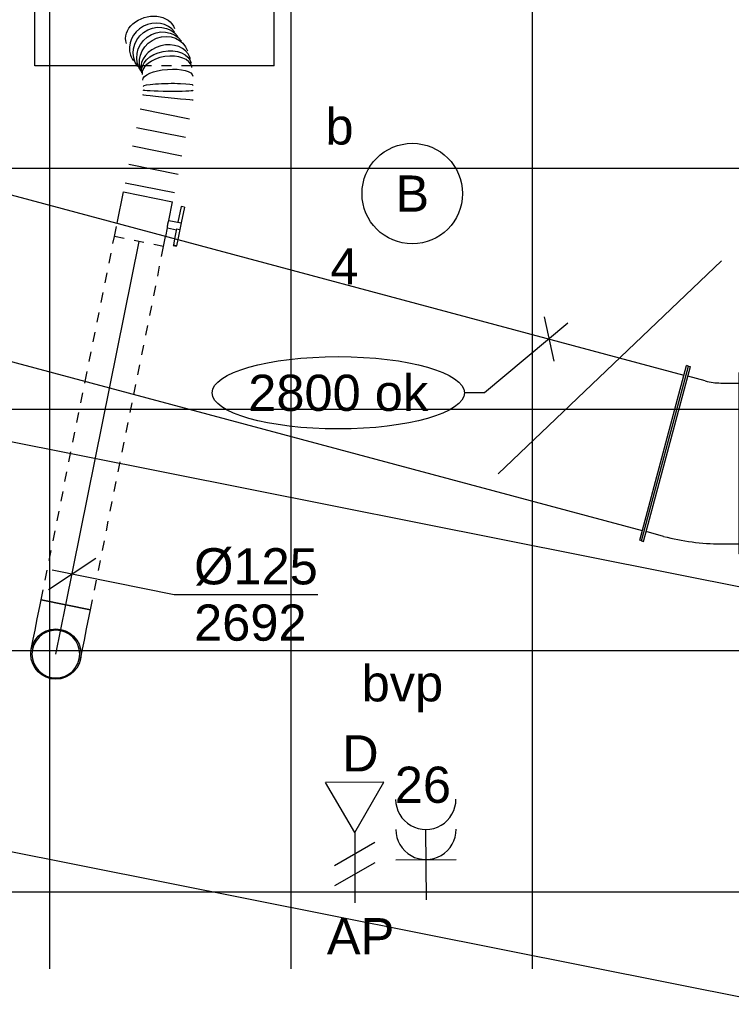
# Model space of a CAD drawing. Extents: x -132501 to 411300, y -42818 to 427495.
# Tile 58 of 256: x 12132 to 13901, y 18034 to 20482. Entities that reach past the tile are written whole.
import ezdxf
from ezdxf.enums import TextEntityAlignment as Align

# ---------------------------------------------------------------- set-up
doc = ezdxf.new("R2010")
doc.units = 0
doc.header["$LTSCALE"] = 50
doc.linetypes.add('CENTER2', pattern=[28.575000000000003, 19.05, -3.175, 3.175, -3.175])
doc.linetypes.add('STREEPJES', pattern=[0.1, 0.05, -0.05])
doc.layers.get('0').update_dxf_attribs({"linetype": 'CONTINUOUS'})
for name, color, linetype in [('45 Plafond 2D arcering', 7, 'CONTINUOUS'), ('EL6222--', 3, 'CONTINUOUS'), ('EL6311--', 3, 'CONTINUOUS'), ('EL6441--', 3, 'CONTINUOUS'), ('WL524---', 90, 'CONTINUOUS'), ('WL570---_RETOUR', 112, 'CONTINUOUS'), ('WL570---_TOEVOER', 3, 'CONTINUOUS'), ('WL570---_TOEVOER_HL', 8, 'CONTINUOUS'), ('WL570---_TOEVOER_RST', 2, 'CONTINUOUS'), ('WL570---_TOEVOER_RST_HL', 1, 'CONTINUOUS'), ('WM570---_RETOUR', 1, 'CONTINUOUS'), ('WM570---_RETOUR_PR', 1, 'CONTINUOUS'), ('WM570---_TOEVOER', 1, 'CONTINUOUS'), ('WM570---_TOEVOER_PR', 1, 'CONTINUOUS'), ('WM570---_TOEVOER_RST_PR', 1, 'CONTINUOUS')]:
    doc.layers.add(name, color=color, linetype=linetype)
doc.styles.add('BURO-018', font='ARIAL.TTF', dxfattribs={"height": 63})

# ---------------------------------------------------------------- blocks, each defined once
blk = doc.blocks.new('1115B3A')
at = {"color": 0, "linetype": 'Continuous'}
blk.add_circle((0, 0), 2.5, dxfattribs=at)
at = {"color": 0, "linetype": 'Continuous', "style": 'BURO-018'}
for tag, p in [('E_GKAST', (0, 8)), ('E_GROEP', (0, 5)), ('E_SGROEP', (4.5, 5)), ('E_ARMCODE', (0, 0)), ('E_SLET', (4.5, -1))]:
    blk.add_attdef(tag, text='', height=1.8, dxfattribs=at).set_placement(p, align=Align.MIDDLE)
blk = doc.blocks.new('E00153')
at = {"color": 0, "linetype": 'Continuous'}
for p, q in [((-1.443375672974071, 7), (1.443375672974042, 7)), ((0, 4.5), (-1.443375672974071, 7)), ((0, 4.5), (1.443375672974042, 7)), ((0, 4.5), (0, 1)), ((-1, 4), (1, 2.845299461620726)), ((-1, 3), (1, 1.845299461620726))]:
    blk.add_line(p, q, dxfattribs=at)
at = {"color": 7, "style": 'BURO-018'}
for tag, p in [('E_COMMENT1', (-6, 12)), ('E_COMMENT2', (6, 12)), ('E_DCOM1', (-6, 9)), ('E_DCOM2', (6, 9))]:
    blk.add_attdef(tag, text='', height=1.8, dxfattribs=at).set_placement(p, align=Align.MIDDLE)
at = {"color": 0, "style": 'BURO-018'}
blk.add_attdef('E_TEXT1', text='', height=1.8, dxfattribs=at).set_placement((2.5, 6), align=Align.MIDDLE)
at = {"color": 0, "linetype": 'Continuous', "style": 'BURO-018', "flags": 1}
blk.add_attdef('E_MATCODE', text='', height=1.799999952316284, dxfattribs=at).set_placement((0, 0), align=Align.MIDDLE)
blk = doc.blocks.new('111304A')
at = {"color": 0, "linetype": 'Continuous'}
for p, q in [((0, 1), (0, 4.5)), ((-1.5, 3), (1.5, 3))]:
    blk.add_line(p, q, dxfattribs=at)
for centre in [(0, 6), (0, 4.5)]:
    blk.add_arc(centre, 1.5, 180, 0, dxfattribs=at)
at = {"color": 0, "linetype": 'Continuous', "style": 'BURO-018'}
for tag, p in [('E_GKAST', (0, 11.5)), ('E_GROEP', (0, 8.5)), ('E_SGROEP', (4.5, 8.5))]:
    blk.add_attdef(tag, text='', height=1.8, dxfattribs=at).set_placement(p, align=Align.MIDDLE)
at = {"color": 0, "linetype": 'Continuous', "style": 'BURO-018', "flags": 1}
for tag, height, p in [('E_VERMCODE', 1.8, (13, 8.5)), ('E_MATCODE', 1.799999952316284, (0, 0))]:
    blk.add_attdef(tag, text='', height=height, dxfattribs=at).set_placement(p, align=Align.MIDDLE)
blk = doc.blocks.new('*U248')
at = {"color": 0, "ltscale": 10}
for p, q in [((0, 62.5, -2692.000146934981), (-1.349614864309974e-12, -62.50000000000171, -2692.000146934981)), ((23.41346983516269, 62.5, -2692.000146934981), (23.41346983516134, -62.50000000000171, -2692.000146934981)), ((70.24040950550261, 62.50000000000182, -2692.000146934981), (70.24040950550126, -62.49999999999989, -2692.000146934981)), ((117.0673491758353, 62.5, -2692.000146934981), (117.0673491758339, -62.50000000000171, -2692.000146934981)), ((163.8942888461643, 62.5, -2692.000146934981), (163.8942888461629, -62.50000000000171, -2692.000146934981)), ((210.7212285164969, 62.50000000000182, -2692.000146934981), (210.7212285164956, -62.49999999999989, -2692.000146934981)), ((336.8705754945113, -43.45642096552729, -2692.000146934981), (338.5331837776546, -42.84737919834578, -2692.000146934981))]:
    blk.add_line(p, q, dxfattribs=at)
for centre, major_axis, ratio, start_param, end_param in [((369.863163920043, 59.19470905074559, -2692.000146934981), (-39.68456606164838, 48.46028369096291), 0.9051294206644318, 3.282568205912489, 6.142209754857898), ((369.863163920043, 59.19470905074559, -2692.000146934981), (-39.68456606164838, 48.46028369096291), 0.9051294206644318, 6.142209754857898, 6.424160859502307), ((316.1979646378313, 15.55111360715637, -2692.000146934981), (21.51028947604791, -58.72041522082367), 0.5815523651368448, 0.02434584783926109, 3.117246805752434), ((331.1149289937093, 21.73490175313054, -2692.000146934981), (27.87482048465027, -56.00647160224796), 0.7719399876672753, 0.05316474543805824, 3.088427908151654), ((270.385346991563, 3.459650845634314, -2692.000146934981), (11.82672100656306, -61.37082914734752), 0.04037865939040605, 3.141592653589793, 6.283185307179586), ((280.2452029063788, 5.359735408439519, -2692.000146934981), (13.54072531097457, -61.04031596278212), 0.09172244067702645, 0.002561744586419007, 3.144154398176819), ((331.1149289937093, 21.73490175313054, -2692.000146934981), (27.87482048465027, -56.00647160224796), 0.7719399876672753, 6.230020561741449, 6.336350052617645)]:
    blk.add_ellipse(centre, major_axis=major_axis, ratio=ratio, start_param=start_param, end_param=end_param, dxfattribs=at)
at = {"color": 0, "ltscale": 10, "extrusion": (0, 0, -0.9999999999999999)}
blk.add_ellipse((393.5690567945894, 73.10476086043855, -2692.000146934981), major_axis=(-27.87482048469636, 56.00647160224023), ratio=0.7719399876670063, start_param=6.230020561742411, end_param=9.371613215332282, dxfattribs=at)
at = {"color": 0, "ltscale": 10, "extrusion": (0, 0, -1)}
for centre, major_axis, ratio, start_param, end_param in [((349.6984810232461, 36.62166816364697, -2692.000146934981), (-46.61065711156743, 41.6376829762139), 0.9440868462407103, 0, 3.141592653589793), ((359.41952006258, 47.50373424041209, -2692.000146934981), (-46.61065711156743, 41.6376829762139), 0.9440868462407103, 0, 3.141592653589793), ((323.024610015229, 18.38108140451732, -2692.000146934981), (-23.93416309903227, 57.73565481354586), 0.6776760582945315, 0, 3.141592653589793), ((342.2220527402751, 28.25229671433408, -2692.000146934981), (39.68456606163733, -48.46028369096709), 0.9051294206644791, 3.282568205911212, 6.424160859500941), ((252.4326413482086, 0, -2692.000146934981), (5.967253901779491, -62.49988379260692), 0.02019756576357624, 6.281256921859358, 9.42284957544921), ((299.2574293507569, 10.13786810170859, -2692.000146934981), (17.14478566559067, -60.13084820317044), 0.3492458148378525, 3.152609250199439, 6.294201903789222)]:
    blk.add_ellipse(centre, major_axis=major_axis, ratio=ratio, start_param=start_param, end_param=end_param, dxfattribs=at)
at = {"layer": 'WM570---_TOEVOER_PR', "color": 1, "style": 'BURO-018'}
blk.add_attdef('POSNR', text='', height=90, dxfattribs=at).set_placement((0, 0), align=Align.MIDDLE)
blk = doc.blocks.new('*U249')
at = {"color": 8, "linetype": 'STREEPJES', "ltscale": 10}
for p, q in [((-56.44999999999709, 62.50000000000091, -2692.000146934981), (-23.11523917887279, 62.50000000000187, -2692.000146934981)), ((-56.45000000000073, -62.5, -2692.000146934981), (-56.44999999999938, 62.50000000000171, -2692.000146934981)), ((-56.45000000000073, -62.5, -2692.000146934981), (-30.9961030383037, -62.49999999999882, -2692.000146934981)), ((-49.40796737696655, -85.41666666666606, -2692.000146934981), (-49.40796737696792, -93.74999999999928, -2692.000146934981)), ((-48.36630071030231, -85.41666666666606, -2692.000146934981), (-49.40796737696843, -85.41666666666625, -2692.000146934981)), ((-49.40796737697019, -93.75000000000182, -2692.000146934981), (-48.36630071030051, -93.75000000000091, -2692.000146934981)), ((-32.44092807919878, -85.41666666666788, -2692.000146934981), (-48.36630071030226, -85.41666666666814, -2692.000146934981)), ((-48.36630071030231, -93.75, -2692.000146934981), (-48.3663007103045, -85.41666666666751, -2692.000146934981)), ((-32.96631900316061, -93.74999999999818, -2692.000146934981), (-48.36630071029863, -93.7499999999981, -2692.000146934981))]:
    blk.add_line(p, q, dxfattribs=at)
at = {"color": 2, "ltscale": 10}
for p, q in [((-23.11523917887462, 62.50000000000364, -2692.000146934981), (56.44999999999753, 62.50000000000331, -2692.000146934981)), ((56.44999999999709, 62.50000000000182, -2692.000146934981), (56.44999999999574, -62.49999999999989, -2692.000146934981)), ((-30.99610303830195, -62.49999999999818, -2692.000146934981), (-9.40833333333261, -62.49999999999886, -2692.000146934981)), ((-9.408333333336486, -62.5, -2692.000146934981), (-9.408333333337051, -85.41666666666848, -2692.000146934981)), ((9.40833333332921, -62.5, -2692.000146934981), (9.408333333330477, -93.74999999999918, -2692.000146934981)), ((9.408333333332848, -62.49999999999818, -2692.000146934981), (56.44999999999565, -62.49999999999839, -2692.000146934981)), ((-7.576928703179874, -93.74999999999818, -2692.000146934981), (-32.966319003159, -93.74999999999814, -2692.000146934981)), ((-7.576928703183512, -85.41666666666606, -2692.000146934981), (-32.44092807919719, -85.41666666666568, -2692.000146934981)), ((-7.576928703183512, -85.41666666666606, -2692.000146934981), (-7.57692870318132, -93.74999999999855, -2692.000146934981)), ((9.408333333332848, -93.74999999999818, -2692.000146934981), (-7.576928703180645, -93.74999999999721, -2692.000146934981)), ((49.40796737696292, -85.41666666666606, -2692.000146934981), (9.408333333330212, -85.41666666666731, -2692.000146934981)), ((49.40796737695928, -93.74999999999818, -2692.000146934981), (9.408333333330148, -93.7499999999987, -2692.000146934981)), ((49.40796737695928, -93.74999999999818, -2692.000146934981), (49.40796737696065, -85.41666666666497, -2692.000146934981))]:
    blk.add_line(p, q, dxfattribs=at)
blk.add_spline([(-9.36006221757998, -62.49275180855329, -2692.000146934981), (-9.215744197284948, -62.47129905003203, -2692.000146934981), (-8.976860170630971, -62.43650600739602, -2692.000146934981), (-8.645861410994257, -62.38977627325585, -2692.000146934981), (-8.226144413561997, -62.33299861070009, -2692.000146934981), (-7.722016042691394, -62.26847352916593, -2692.000146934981), (-7.138649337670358, -62.19882296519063, -2692.000146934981), (-6.482030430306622, -62.12688614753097, -2692.000146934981), (-5.758897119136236, -62.055605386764, -2692.000146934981), (-4.976669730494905, -61.98790612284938, -2692.000146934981), (-4.143374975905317, -61.92657604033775, -2692.000146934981), (-3.267563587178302, -61.87414836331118, -2692.000146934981), (-2.35822257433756, -61.83279451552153, -2692.000146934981), (-1.424683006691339, -61.80423112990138, -2692.000146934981), (-0.4765242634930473, -61.78964589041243, -2692.000146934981), (0.4765242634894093, -61.78964589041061, -2692.000146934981), (1.424683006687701, -61.80423112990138, -2692.000146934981), (2.358222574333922, -61.83279451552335, -2692.000146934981), (3.26756358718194, -61.87414836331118, -2692.000146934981), (4.143374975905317, -61.92657604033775, -2692.000146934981), (4.976669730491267, -61.98790612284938, -2692.000146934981), (5.758897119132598, -62.05560538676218, -2692.000146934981), (6.482030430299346, -62.12688614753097, -2692.000146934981), (7.13864933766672, -62.19882296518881, -2692.000146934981), (7.722016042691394, -62.26847352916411, -2692.000146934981), (8.226144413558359, -62.33299861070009, -2692.000146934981), (8.645861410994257, -62.38977627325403, -2692.000146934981), (8.976860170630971, -62.43650600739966, -2692.000146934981), (9.215744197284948, -62.47129905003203, -2692.000146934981), (9.360062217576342, -62.49275180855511, -2692.000146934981), (9.408333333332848, -62.49999999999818, -2692.000146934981)], degree=3, dxfattribs=at)
at = {"layer": 'WL570---_TOEVOER', "color": 1, "style": 'BURO-018'}
blk.add_attdef('I', text='', height=90, dxfattribs=at).set_placement((0, 0), align=Align.MIDDLE)
at = {"layer": 'WM570---_TOEVOER_PR', "color": 1, "style": 'BURO-018'}
blk.add_attdef('POSNR', text='', height=90, dxfattribs=at).set_placement((0, 0), align=Align.MIDDLE)
blk = doc.blocks.new('*U379')
at = {"color": 0, "ltscale": 10}
for p, q in [((297.5, 297.5, -2520), (-297.5, 297.5, -2520)), ((-297.5, -297.5, -2520), (-297.5, 297.5, -2520)), ((297.5, -297.5, -2520), (297.5, 297.5, -2520)), ((121, 121, -2520), (-121, 121, -2520)), ((-121, -121, -2520), (-121, 121, -2520)), ((121, -121, -2520), (-121, 121, -2520)), ((-121, -121, -2520), (121, 121, -2520)), ((121, -121, -2520), (121, 121, -2520)), ((121, -121, -2520), (-121, -121, -2520)), ((-43.00003746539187, -297.5, -2520), (-297.5, -297.5, -2520)), ((297.5, -297.5, -2520), (92.06670869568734, -297.5, -2520))]:
    blk.add_line(p, q, dxfattribs=at)
at = {"color": 8, "linetype": 'STREEPJES', "ltscale": 10}
blk.add_line((92.06670869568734, -297.5, -2520), (-43.00003746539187, -297.5, -2520), dxfattribs=at)
at = {"layer": 'WL570---_TOEVOER_RST_HL', "linetype": 'CENTER2'}
blk.add_circle((0, 0, -2520), 0.075, dxfattribs=at)
at = {"layer": 'WL570---_TOEVOER_RST', "color": 1, "style": 'BURO-018'}
for tag in ['MC', 'Q']:
    blk.add_attdef(tag, text='', height=90, dxfattribs=at).set_placement((0, 0), align=Align.MIDDLE)
at = {"layer": 'WM570---_TOEVOER_RST_PR', "color": 1, "style": 'BURO-018'}
blk.add_attdef('POSNR', text='', height=90, dxfattribs=at).set_placement((0, 0), align=Align.MIDDLE)
blk = doc.blocks.new('*U803')
at = {"color": 0, "ltscale": 10}
blk.add_circle((0, 0, -2850), 62.5, dxfattribs=at)
at = {"layer": 'WL570---_TOEVOER_HL', "linetype": 'CENTER2'}
blk.add_circle((0, 0, -2850), 0.075, dxfattribs=at)
at = {"layer": 'WM570---_TOEVOER_PR', "color": 1, "style": 'BURO-018'}
blk.add_attdef('POSNR', text='', height=90, dxfattribs=at).set_placement((0, 0), align=Align.MIDDLE)
blk = doc.blocks.new('*U804')
at = {"color": 0, "ltscale": 10}
for p, q in [((-62.5, 108.543437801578, -2692.000146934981), (-62.49999999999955, 125.0000000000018, -2692.000146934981)), ((-62.5, 125, -2692.000146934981), (62.49999999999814, 124.999999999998, -2692.000146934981)), ((62.49999999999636, 108.5434378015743, -2692.000146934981), (62.49999999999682, 124.9999999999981, -2692.000146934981)), ((-62.50000000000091, 76.75180092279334, -2692.000146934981), (-62.50000000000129, 108.5434378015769, -2692.000146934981)), ((62.5, 76.75180092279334, -2692.000146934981), (62.49999999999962, 108.5434378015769, -2692.000146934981)), ((-62.5, 48.24819907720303, -2692.000146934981), (-62.50000000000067, 76.75180092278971, -2692.000146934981)), ((62.5, 48.2481990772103, -2692.000146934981), (62.49999999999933, 76.75180092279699, -2692.000146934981)), ((-62.49999999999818, 24.97510562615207, -2692.000146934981), (-62.49999999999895, 48.2481990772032, -2692.000146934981)), ((-62.49999999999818, 8.518543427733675, -2692.000146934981), (-62.49999999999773, 24.97510562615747, -2692.000146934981)), ((62.5, 24.97510562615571, -2692.000146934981), (62.49999999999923, 48.24819907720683, -2692.000146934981)), ((62.49999999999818, 8.518543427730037, -2692.000146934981), (62.49999999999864, 24.97510562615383, -2692.000146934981)), ((-62.5, 3.637978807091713e-12, -2692.000146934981), (-62.49999999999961, 8.518543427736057, -2692.000146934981)), ((62.5, -3.637978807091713e-12, -2692.000146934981), (62.50000000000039, 8.518543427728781, -2692.000146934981))]:
    blk.add_line(p, q, dxfattribs=at)
blk.add_arc((0, 0, -2692.000146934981), 59.375, 11.39245293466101, 11.21245293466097, dxfattribs=at)
at = {"layer": 'WL570---_TOEVOER_HL', "linetype": 'CENTER2'}
blk.add_line((0, 0, -2692.000146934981), (-5.134781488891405e-13, 125.0000000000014, -2692.000146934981), dxfattribs=at)
at = {"layer": 'WM570---_TOEVOER_PR', "color": 1, "style": 'BURO-018'}
blk.add_attdef('POSNR', text='', height=90, dxfattribs=at).set_placement((0, 0), align=Align.MIDDLE)
blk = doc.blocks.new('*U805')
at = {"layer": 'WM570---_TOEVOER', "color": 0, "ltscale": 10}
for p, q in [((-58.89127089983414, -39.13844927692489), (58.89127089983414, 39.13844927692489)), ((-49.01486008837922, 9.876410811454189), (253.5510035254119, -51.09009528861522)), ((253.5510035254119, -51.09009528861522), (611.1226269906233, -51.09009528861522))]:
    blk.add_line(p, q, dxfattribs=at)
at = {"layer": 'WM570---_TOEVOER', "color": 0, "style": 'BURO-018'}
for s, p in [('%%c125', (303.5510035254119, -26.09009528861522)), ('2692', (303.5510035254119, -166.0900952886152))]:
    blk.add_text(s, height=90, dxfattribs=at).set_placement(p)
blk = doc.blocks.new('*U1482')
at = {"color": 0, "ltscale": 10}
for p, q in [((-96.0783741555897, 224.9999999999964, -2950), (-91.0783741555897, 224.9999999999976, -2950)), ((-96.0783741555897, -224.9999999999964, -2950), (-96.07837415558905, 225.0000000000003, -2950)), ((-91.0783741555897, -224.9999999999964, -2950), (-91.07837415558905, 225.0000000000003, -2950)), ((34.57029779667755, 242.20022396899, -2950), (29.74066866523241, 240.9061287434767, -2950)), ((29.7406686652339, 240.9061287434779, -2950), (146.2092389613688, -193.7604930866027, -2950)), ((34.57029779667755, 242.20022396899, -2950), (151.0388680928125, -192.4663978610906, -2950)), ((-46.07837415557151, 200, -2950), (-91.0783741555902, 199.9999999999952, -2950)), ((-7.255517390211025, 205.1111260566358, -2950), (36.21114479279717, 216.7579830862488, -2950)), ((96.27210065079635, -181.259204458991, -2950), (139.7387628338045, -169.612347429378, -2950)), ((151.0388680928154, -192.4663978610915, -2950), (146.2092389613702, -193.7604930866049, -2950)), ((-46.07837415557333, -199.9999999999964, -2950), (-91.07837415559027, -200.0000000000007, -2950)), ((-96.0783741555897, -224.9999999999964, -2950), (-91.0783741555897, -224.9999999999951, -2950))]:
    blk.add_line(p, q, dxfattribs=at)
for radius, start, end in [(149.9999999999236, 269.9999999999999, 285.0000000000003), (549.9999999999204, 270, 284.9999999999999)]:
    blk.add_arc((-46.07837415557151, 349.9999999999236, -2950), radius, start, end, dxfattribs=at)
at = {"layer": 'WM570---_RETOUR_PR', "color": 1, "style": 'BURO-018'}
blk.add_attdef('POSNR', text='', height=90, dxfattribs=at).set_placement((0, 0), align=Align.MIDDLE)
blk = doc.blocks.new('*U1488')
at = {"color": 0, "ltscale": 10}
for p, q in [((0, 224.9999999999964, -2950), (5.000000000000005, 224.9999999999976, -2950)), ((0, -225, -2950), (6.494804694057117e-13, 224.9999999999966, -2950)), ((5, -225, -2950), (5.000000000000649, 224.9999999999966, -2950)), ((2250.126305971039, 224.9999999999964, -2950), (2245.126305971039, 224.9999999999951, -2950)), ((2245.126305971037, -225, -2950), (2245.126305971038, 224.9999999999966, -2950)), ((2250.126305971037, -225, -2950), (2250.126305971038, 224.9999999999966, -2950)), ((5, 200, -2950), (2245.126305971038, 199.9999999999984, -2950)), ((4.999999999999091, -200, -2950), (2245.126305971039, -200.0000000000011, -2950)), ((0, -225, -2950), (5.000000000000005, -224.9999999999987, -2950)), ((2250.126305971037, -225, -2950), (2245.126305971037, -225.0000000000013, -2950))]:
    blk.add_line(p, q, dxfattribs=at)
at = {"layer": 'WM570---_RETOUR_PR', "color": 1, "style": 'BURO-018'}
blk.add_attdef('POSNR', text='', height=90, dxfattribs=at).set_placement((0, 0), align=Align.MIDDLE)
blk = doc.blocks.new('*U1489')
at = {"layer": 'WM570---_RETOUR', "color": 0, "ltscale": 10}
for p, q in [((-12.11459399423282, 55.00990469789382), (12.11459399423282, -55.00990469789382)), ((46.96039329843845, 39.18080955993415), (-160.1819201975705, -133.6457569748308)), ((-160.1819201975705, -133.6457569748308), (-210.1819201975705, -133.6457569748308))]:
    blk.add_line(p, q, dxfattribs=at)
blk.add_ellipse((-523.8926978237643, -133.6457569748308), major_axis=(-313.7107776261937, 0), ratio=0.2868884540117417, dxfattribs=at)
at = {"layer": 'WM570---_RETOUR', "color": 0, "style": 'BURO-018'}
blk.add_text('2800 ok', height=90, dxfattribs=at).set_placement((-747.603475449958, -178.6457569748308))
blk = doc.blocks.new('GAFGHYHY')
at = {"layer": '45 Plafond 2D arcering', "linetype": 'Continuous'}
h = blk.add_hatch(dxfattribs=at)
h.set_pattern_fill('RASTER_600_0002', color=8, style=0, pattern_type=2)
h.set_pattern_definition([(0, (329606.6039655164, 263113.0164054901), (0, 600), []), (90, (329606.6039655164, 263113.0164054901), (-600, 0), [])])
h.paths.add_polyline_path([(314958.4484486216, 262579.1641033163), (311651.3856012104, 262579.1641033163), (311651.3856012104, 260865.8213427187), (318334.3856012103, 260865.8213427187), (318334.3856012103, 255497.548901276), (322319.3858894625, 254963.888382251), (325862.8856012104, 254725.6584581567), (325862.8856012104, 257249.2687077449), (333290.8856012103, 257249.2687077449), (333290.8856012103, 254942.5259475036), (336798.324696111, 255489.678399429), (340391.3464691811, 256042.0766862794), (347581.1320038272, 257147.4485607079), (347540.0042540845, 258187.0408377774), (344346.2374735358, 258187.0408377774), (344274.0276694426, 258060.1071111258, -0.2927741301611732), (338835.1502440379, 268360.9548132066), (333245.8043765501, 267502.245652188), (329585.4417988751, 267292.1290713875), (328865.1988823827, 267293.5379741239, 0.01313377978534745), (328865.6683573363, 267533.5375149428), (329496.8869935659, 267532.3027569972), (329497.1041820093, 270676.7641032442), (328743.0875005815, 270676.7641032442), (328743.0875005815, 270841.7641032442), (329497.1055634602, 270841.7641032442), (329497.1055634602, 272301.7641032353), (326028.5856012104, 272301.7641032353), (326028.5856012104, 270841.7641032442), (326783.0875005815, 270841.7641032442), (326783.0875005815, 270676.7641032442), (326008.5856012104, 270676.7641032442), (315530.2996312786, 270676.7641032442, -0.06356526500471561), (316101.1455684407, 268525.0756693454), (316090.0725138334, 268527.2530816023, -0.003566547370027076), (316103.7128682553, 268406.4108793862), (316579.7973396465, 268479.8951624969), (316533.0012536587, 268710.3932426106), (316693.973066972, 268745.3050008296, -0.1356799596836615), (316433.9819192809, 263929.0466205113), (316277.9569696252, 263980.9998569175), (316414.7757330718, 264431.9906666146), (314732.6044793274, 264431.9906666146, 0.01816797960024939)], flags=0)
h.paths.add_polyline_path([(325877.1581249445, 261732.8260382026, -51.8167411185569), (326135.6591064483, 261974.1158924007), (326121.4581252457, 261988.1989365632), (325864.0853531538, 261747.9621750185)], flags=0)
h.paths.add_polyline_path([(329466.0667907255, 263438.9307410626, -0.9999999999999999), (335716.0667907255, 263438.9307410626, -0.9999999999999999)], flags=0)
h.paths.add_polyline_path([(339101.6930176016, 258177.7519564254, -0.9999999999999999), (333851.6930176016, 258177.7519564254, -0.9999999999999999)], flags=0)

msp = doc.modelspace()

# ---------------------------------------------------------------- linework, layer by layer
at = {"color": 8, "linetype": 'STREEPJES', "ltscale": 10}
for p, q in [((12294.89719543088, 19582.95422262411), (12367.4808018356, 19943.17367689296)), ((12415.87765267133, 19550.53760680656), (12490.01795205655, 19918.48264986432)), ((12185.42543452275, 19039.66545639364), (12294.89719543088, 19582.95422262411)), ((12307.96258474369, 19014.974429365), (12415.87765267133, 19550.53760680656))]:
    msp.add_line(p, q, dxfattribs=at)
at = {"color": 0, "ltscale": 10}
msp.add_line((12307.96258474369, 19014.974429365), (12185.42543452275, 19039.66545639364), dxfattribs=at)
at = {"layer": 'WL570---_TOEVOER'}
for p, q in [((13877.34112625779, 19882.94919123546), (13322.0373981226, 19353.28931476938)), ((10010.21927627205, 19851.86621250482), (14436.45465405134, 18970.26212902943)), ((10738.67040997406, 18687.13272436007), (14062.11672477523, 18025.17880816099))]:
    msp.add_line(p, q, dxfattribs=at)
at = {"layer": 'WL570---_TOEVOER_HL', "linetype": 'CENTER2'}
msp.add_line((12246.69400963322, 19027.31994287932), (12428.74937694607, 19930.82816337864), dxfattribs=at)

# ---------------------------------------------------------------- block references
at = {"color": 8, "linetype": 'STREEPJES', "ltscale": 10}
for name, p, rotation in [('*U804', (12222.00298260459, 18904.78279265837, 2692.000146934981), 348.607547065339), ('*U803', (12222.00298260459, 18904.78279265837, 2850), 258.6075470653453)]:
    msp.add_blockref(name, p, dxfattribs=dict(at, rotation=rotation))
at = {"layer": 'EL6222--'}
ref = msp.add_blockref('111304A', (13143.62146098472, 18243.90705058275), dxfattribs=dict(at, xscale=49.99999999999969, yscale=49.99999999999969, zscale=49.99999999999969, rotation=0.3565810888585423))
ref.add_attrib('E_GROEP', '26', dxfattribs={"layer": '0', "color": 1, "linetype": 'Continuous', "height": 89.99999999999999, "style": 'BURO-018'}).set_placement((13134.63698882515, 18579.96439117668), align=Align.MIDDLE)
at = {"layer": 'EL6311--'}
ref = msp.add_blockref('1115B3A', (13108.24417196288, 20049.79879792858), dxfattribs=dict(at, xscale=50.00000000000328, yscale=50.00000000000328, zscale=50, rotation=181.9948371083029))
ref.add_attrib('E_ARMCODE', 'B', dxfattribs={"layer": '0', "color": 1, "linetype": 'Continuous', "height": 90, "style": 'BURO-018'}).set_placement((13108.24417196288, 20049.79879792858), align=Align.MIDDLE)
ref.add_attrib('E_SLET', 'b', dxfattribs={"layer": '0', "color": 1, "linetype": 'Continuous', "height": 90, "style": 'BURO-018'}).set_placement((12927.25857526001, 20218.60108993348), align=Align.MIDDLE)
ref.add_attrib('E_GROEP', '4', dxfattribs={"layer": '0', "color": 1, "linetype": 'Continuous', "height": 90, "style": 'BURO-018'}).set_placement((12939.44187995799, 19868.81320122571), align=Align.MIDDLE)
at = {"layer": 'EL6441--'}
ref = msp.add_blockref('E00153', (12965.28263617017, 18235.94608789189), dxfattribs=dict(at, xscale=-49.99999999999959, yscale=50.00000000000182, zscale=50, rotation=0.05208279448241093))
ref.add_attrib('E_TEXT1', 'D', dxfattribs={"layer": '0', "color": 1, "height": 90, "style": 'BURO-018'}).set_placement((12979.16029913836, 18657.92397855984), align=Align.MIDDLE)
at = {"layer": 'WL524---'}
msp.add_blockref('GAFGHYHY', (-304837.0444749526, -242743.8149120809), dxfattribs=at)
at = {"layer": 'WL570---_RETOUR', "rotation": 344.9999999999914}
for name, p in [('*U1488', (11563.22285168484, 19986.06100823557, 2950)), ('*U1482', (13829.48254597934, 19378.81855330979, 2950))]:
    msp.add_blockref(name, p, dxfattribs=at)
at = {"layer": 'WL570---_TOEVOER', "rotation": 78.60754706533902}
for name, p in [('*U248', (12451.05031255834, 20041.50371745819, 2692.000146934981)), ('*U249', (12439.89984475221, 19986.16594041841, 2692.000146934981))]:
    msp.add_blockref(name, p, dxfattribs=at)
at = {"layer": 'WL570---_TOEVOER_RST'}
ref = msp.add_blockref('*U379', (12467.41633496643, 20664.64252628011, 2520), dxfattribs=at)
ref.add_attrib('Q', '100', dxfattribs={"color": 1, "height": 90, "style": 'BURO-018'}).set_placement((12896.76656735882, 20601.58986662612), align=Align.MIDDLE)
ref.add_attrib('MC', 'D1', dxfattribs={"color": 1, "height": 90, "style": 'BURO-018'}).set_placement((12892.25118872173, 20826.77021688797), align=Align.MIDDLE)
at = {"layer": 'WM570---_RETOUR'}
msp.add_blockref('*U1489', (13447.88465973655, 19688.12263484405, 2950), dxfattribs=at)
at = {"layer": 'WM570---_TOEVOER'}
msp.add_blockref('*U805', (12262.17935749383, 19104.17095417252, 2692.000146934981), dxfattribs=at)

# ---------------------------------------------------------------- texts
at = {"layer": 'EL6222--', "color": 1, "style": 'BURO-018'}
for s, p in [('bvp', (12982.2985500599, 18787.22946812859)), ('AP', (12895.85623792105, 18158.35002992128))]:
    msp.add_text(s, height=90, dxfattribs=at).set_placement(p)

doc.saveas('drawing.dxf')
